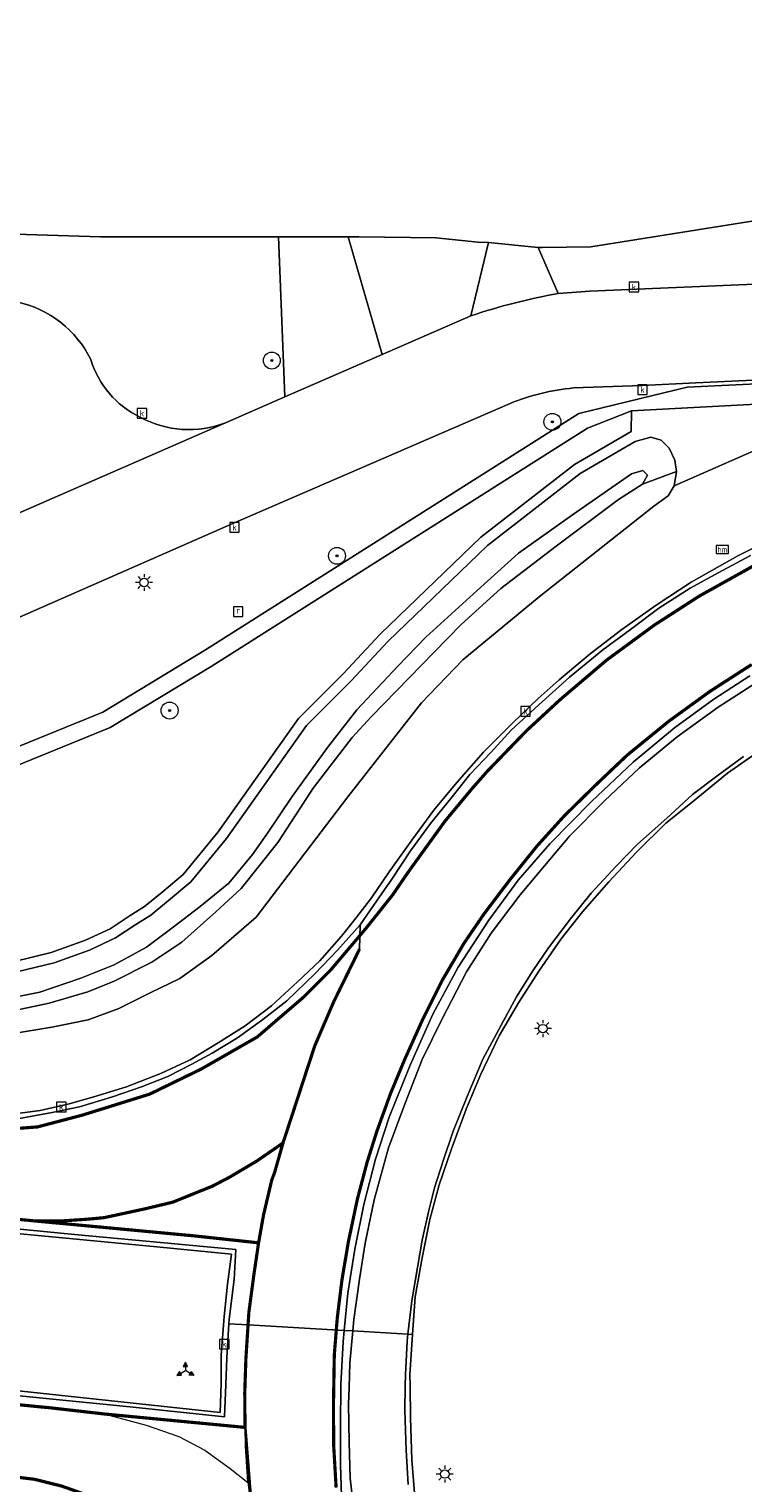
# Model space of a CAD drawing. Header units: metres. Extents: x 168032 to 180145, y 382923 to 399665.
# Tile 161 of 256: x 177187 to 177221, y 388806 to 388874. Entities that reach past the tile are written whole.
import ezdxf
from ezdxf.enums import TextEntityAlignment as Align

# ---------------------------------------------------------------- set-up
doc = ezdxf.new("R2010")
doc.units = ezdxf.units.M
doc.linetypes.add('VW-1-1_STREEP', pattern=[2, 1, -1])
doc.linetypes.add('VW-3-3_STREEP', pattern=[6, 3, -3])
doc.layers.get('0').update_dxf_attribs({"color": 8, "lineweight": 18})
for name, color, linetype, lineweight in [('B-WE-GR-BEPLANTING_CULTUUR_HEESTERS-GV', 8, 'Continuous', 18), ('B-WE-GR-BOOM-S', 8, 'Continuous', 18), ('B-WE-IE-MEUBILAIR_WEGMEUBILAIR_PAAL-S', 8, 'Continuous', 18), ('B-WE-IE-MEUBILAIR_WEGMEUBILAIR_VERKEERSBORD-S', 8, 'Continuous', 18), ('B-WE-IE-TERREINAFSCHEIDING_KUNSTMATIG_HEKWERK-G', 8, 'IE-TERREINAFSCHEIDING-KUNSTMATIG', 18), ('B-WE-KL-ET_LS_OV_LICHTMAST-S', 8, 'Continuous', 18), ('B-WE-OG-TERREIN_CULTUURSCHEIDING-GV', 8, 'Continuous', 18), ('B-WE-OG-TERREIN_ERF-GV', 8, 'Continuous', 18), ('B-WE-OG-WATER_SLOOT-GV', 8, 'Continuous', 18), ('B-WE-OG-WEG-GV', 8, 'Continuous', 18), ('B-WE-RI-GWA_KOLK-S', 8, 'Continuous', 18), ('B-WE-RI-GWA_RIOOLPUT-S', 8, 'Continuous', 18), ('B-WE-VH-VERHARDING_ASFALT-GV', 8, 'Continuous', 18), ('B-WE-VH-VERHARDING_BEDRIJFSVLOERPLAAT-GV', 8, 'Continuous', 18), ('B-WE-VH-VERHARDING_BETON-GV', 8, 'Continuous', 18), ('B-WE-VH-VERHARDING_BETONSTRAATSTEEN-GV', 8, 'Continuous', 18), ('B-WE-VH-VERHARDING_TEGEL-GV', 8, 'Continuous', 18), ('B-WE-VW-MARKERING_DWARS_DRIEHOEK_5070-G', 8, 'VW-HAAIETAND70-L-N', 35), ('B-WE-VW-MARKERING_LANGS_STREEP_11_015-G', 8, 'VW-1-1_STREEP', 13), ('B-WE-VW-MARKERING_LANGS_STREEP_33-G', 8, 'VW-3-3_STREEP', 13), ('B-WE-VW-MARKERING_LANGS_STREEP_DOORGETROKKEN_3X015-G', 8, 'Continuous', 13), ('B-WE-VW-MARKERING_PICTOGRAM-G', 8, 'Continuous', 18)]:
    doc.layers.add(name, color=color, linetype=linetype, lineweight=lineweight)
doc.styles.add('NLCS-ISO', font='NLCS-ISO.ttf')
doc.linetypes.add('IE-TERREINAFSCHEIDING-KUNSTMATIG', pattern='A,4,[82,NLCS.SHX,S=0.75,R=90,X=0,Y=0],4,-2', length=10)
doc.linetypes.add('VW-HAAIETAND70-L-N', pattern='A,0,-0.5,[149,NLCS.SHX,S=1,R=0,X=-0.625,Y=-0.35],-0.5', length=1)

# ---------------------------------------------------------------- blocks, each defined once
blk = doc.blocks.new('SIE-WEG_VERKEERSBORD_WEGWIJZER-SO')
at = {"linetype": 'ByBlock', "lineweight": 18}
h = blk.add_hatch(color=0, dxfattribs=at)
h.dxf.hatch_style = 1
h.paths.add_polyline_path([(0.5, 1), (0, 2), (-0.5, 1)])
h = blk.add_hatch(color=0, dxfattribs=at)
h.dxf.hatch_style = 1
h.paths.add_polyline_path([(-1.38, -0.22), (-2, -1.15), (-0.88, -1.09)])
h = blk.add_hatch(color=0, dxfattribs=at)
h.dxf.hatch_style = 1
h.paths.add_polyline_path([(1.38, -0.22), (2, -1.15), (0.88, -1.09)])
at = {"color": 0, "linetype": 'ByBlock', "lineweight": 18}
for points in [[(-1.13, -0.65), (0, 0)], [(0, 1), (0, 0)], [(1.13, -0.65), (0, 0)]]:
    blk.add_lwpolyline(points, dxfattribs=at)
for points in [[(0.5, 1), (0, 2), (-0.5, 1)], [(-1.38, -0.22), (-2, -1.15), (-0.88, -1.09)], [(1.38, -0.22), (2, -1.15), (0.88, -1.09)]]:
    blk.add_lwpolyline(points, close=True, dxfattribs=at)
blk = doc.blocks.new('SKL-ET_OV_LICHTMAST-SO')
at = {"color": 0, "linetype": 'ByBlock', "lineweight": 18}
for points in [[(-1.25, 0), (-2, 0)], [(-1.41, 1.41), (-0.88, 0.88)], [(0, 2), (0, 1.25)], [(0.88, 0.88), (1.41, 1.41)], [(2, 0), (1.25, 0)], [(-1.41, -1.41), (-0.88, -0.88)], [(0, -1.25), (0, -2)], [(0.88, -0.88), (1.41, -1.41)]]:
    blk.add_lwpolyline(points, dxfattribs=at)
blk.add_circle((0, 0), 1, dxfattribs=at)
blk = doc.blocks.new('SIE-WEG_PAAL_HECTOMETERPAAL-SO')
at = {"color": 0, "linetype": 'ByBlock', "lineweight": 18}
blk.add_lwpolyline([(-1.44375, -0.94375), (1.44375, -0.94375), (1.44375, 0.94375), (-1.44375, 0.94375)], close=True, dxfattribs=at)
at = {"color": 0, "linetype": 'ByBlock', "lineweight": 18, "style": 'NLCS-ISO'}
blk.add_text('hm', height=1.5, dxfattribs=at).set_placement((0, 0), align=Align.MIDDLE_CENTER)
at = {"style": 'NLCS-ISO'}
blk.add_attdef('WAARDE', (2.13125, -1.69375), '', height=1.5, dxfattribs=at)
blk = doc.blocks.new('SRI-KOLK-SO')
at = {"color": 0, "linetype": 'ByBlock', "lineweight": 18}
blk.add_lwpolyline([(-1.125, -1.125), (1.125, -1.125), (1.125, 1.125), (-1.125, 1.125)], close=True, dxfattribs=at)
at = {"color": 0, "linetype": 'ByBlock', "lineweight": 18, "style": 'NLCS-ISO'}
blk.add_text('k', height=1.5, dxfattribs=at).set_placement((0, 0), align=Align.MIDDLE_CENTER)
blk = doc.blocks.new('SRI-PUT_INSPECTIEPUT_RIOOLPUT-SO')
at = {"color": 0, "linetype": 'ByBlock', "lineweight": 18}
blk.add_lwpolyline([(-1.12, -1.12), (1.12, -1.12), (1.12, 1.12), (-1.12, 1.12)], close=True, dxfattribs=at)
at = {"color": 0, "linetype": 'ByBlock', "lineweight": 18, "style": 'NLCS-ISO'}
blk.add_text('r', height=1.5, dxfattribs=at).set_placement((0, 0.28), align=Align.MIDDLE_CENTER)
blk = doc.blocks.new('SGR-BOOM_01-SO')
at = {"linetype": 'ByBlock', "lineweight": 18}
h = blk.add_hatch(color=0, dxfattribs=at)
h.dxf.hatch_style = 1
edge = h.paths.add_edge_path()
edge.add_arc((0, 0), 0.25, 0, 360)
at = {"color": 0, "linetype": 'ByBlock', "lineweight": 18}
for radius in [2, 0.25]:
    blk.add_circle((0, 0), radius, dxfattribs=at)

msp = doc.modelspace()

# ---------------------------------------------------------------- linework, layer by layer
at = {"layer": 'B-WE-GR-BEPLANTING_CULTUUR_HEESTERS-GV', "flags": 128}
for points in [[(177235.663, 388858.075), (177217.989, 388857.222), (177212.883, 388855.986), (177195.285, 388844.834), (177190.442, 388841.897), (177180.36, 388837.789)], [(177128.811, 388846.474), (177130.708, 388843.324), (177137.728, 388839.424), (177138.883, 388839.296), (177143.268, 388838.835), (177153.887, 388837.719), (177170.187, 388836.008), (177176.84, 388835.764), (177179.486, 388836.626), (177180.119, 388836.832), (177181.228, 388837.279), (177190.793, 388841.175), (177195.556, 388844.058), (177199.502, 388846.558), (177213.288, 388855.295), (177215.364, 388856.116), (177226.822, 388856.718)]]:
    msp.add_lwpolyline(points, dxfattribs=at)
at = {"layer": 'B-WE-IE-TERREINAFSCHEIDING_KUNSTMATIG_HEKWERK-G', "flags": 128}
for points in [[(177198.72, 388864.315), (177190.331, 388864.321), (177184.317, 388864.5), (177180.955, 388864.798), (177164.384, 388867.346), (177125.634, 388874.116)], [(177211.147, 388863.812), (177213.453, 388863.847), (177222.712, 388865.321), (177225.335, 388866.158), (177226.087, 388868.19)], [(177202.011, 388864.313), (177198.72, 388864.315)], [(177208.125, 388864.059), (177206.161, 388864.272), (177202.505, 388864.313), (177202.011, 388864.313)], [(177208.125, 388864.059), (177208.624, 388864.046)], [(177208.624, 388864.046), (177210.97, 388863.817), (177211.147, 388863.812)]]:
    msp.add_lwpolyline(points, dxfattribs=at)
at = {"layer": 'B-WE-OG-TERREIN_CULTUURSCHEIDING-GV', "flags": 128}
for points in [[(177196.233, 388855.551), (177199.029, 388856.77), (177198.72, 388864.315), (177190.331, 388864.321), (177184.317, 388864.5), (177180.955, 388864.798), (177164.384, 388867.346), (177125.634, 388874.116)], [(177228.053, 388869.3), (177226.451, 388869.124), (177226.087, 388868.19), (177225.335, 388866.158), (177222.712, 388865.321), (177213.453, 388863.847), (177211.147, 388863.812), (177210.97, 388863.817), (177211.906, 388861.647), (177213.402, 388861.755), (177222.282, 388862.128), (177233.435, 388862.603), (177251.829, 388863.426), (177261.23, 388863.927)], [(177141.599, 388840.053), (177141.599, 388839.9), (177144.95, 388839.463), (177153.101, 388838.606), (177164.859, 388837.37), (177168.352, 388837.003), (177170.415, 388836.8), (177176.589, 388836.552), (177176.654, 388836.549), (177176.673, 388836.551), (177180.36, 388837.789), (177190.442, 388841.897), (177195.285, 388844.834), (177212.883, 388855.986), (177217.989, 388857.222), (177235.663, 388858.075)], [(177234.32, 388858.176), (177218.395, 388857.425), (177215.874, 388857.306), (177212.627, 388857.19)], [(177209.64, 388856.46), (177196.57, 388850.794), (177181.484, 388844.182)], [(177186.287, 388830.137), (177188.012, 388830.558), (177189.63, 388831.138), (177190.794, 388831.683), (177191.731, 388832.307), (177192.407, 388832.728), (177193.22, 388833.396), (177194.228, 388834.248), (177195.884, 388836.246), (177199.661, 388841.598), (177201.788, 388843.719), (177203.519, 388845.582), (177208.255, 388850.145), (177212.67, 388853.576), (177215.343, 388855.131), (177215.364, 388856.116), (177213.288, 388855.295), (177199.502, 388846.558), (177195.556, 388844.058), (177190.793, 388841.175), (177181.228, 388837.279)]]:
    msp.add_lwpolyline(points, dxfattribs=at)
msp.add_lwpolyline([(177208.624, 388864.046), (177208.125, 388864.059), (177206.161, 388864.272), (177202.505, 388864.313), (177202.011, 388864.313), (177203.612, 388858.769), (177207.797, 388860.595)], close=True, dxfattribs=at)
at = {"layer": 'B-WE-OG-TERREIN_CULTUURSCHEIDING-GV'}
for points in [[(177186.399, 388861.247, -0.230325), (177189.874, 388858.53)], [(177189.874, 388858.53, 0.208338), (177192.198, 388855.814)], [(177212.627, 388857.19, 0.070434), (177209.64, 388856.46)], [(177192.198, 388855.814, 0.22182), (177196.233, 388855.551)]]:
    msp.add_lwpolyline(points, format="xyb", dxfattribs=at)
at = {"layer": 'B-WE-OG-TERREIN_ERF-GV', "flags": 128}
msp.add_lwpolyline([(177125.634, 388874.116), (177164.384, 388867.346), (177180.955, 388864.798), (177184.317, 388864.5), (177190.331, 388864.321), (177198.72, 388864.315), (177202.011, 388864.313), (177202.505, 388864.313), (177206.161, 388864.272), (177208.125, 388864.059), (177208.624, 388864.046), (177210.97, 388863.817), (177211.147, 388863.812), (177213.453, 388863.847), (177222.712, 388865.321)], dxfattribs=at)
at = {"layer": 'B-WE-OG-WATER_SLOOT-GV', "flags": 128}
for points in [[(177185.499, 388828.299), (177187.48, 388828.697), (177189.404, 388829.346), (177190.981, 388829.98), (177192.504, 388830.812), (177193.765, 388831.752), (177195.029, 388832.732), (177196.383, 388833.839), (177197.496, 388835.177), (177198.167, 388836.149), (177199.37, 388837.92), (177201.039, 388840.234), (177202.411, 388842.001), (177204.356, 388844.071), (177205.667, 388845.441), (177208.091, 388847.629), (177210.044, 388849.397), (177212.581, 388851.198), (177215.36, 388853.132), (177215.9, 388853.288), (177216.125, 388853.081), (177215.888, 388852.656), (177217.481, 388853.246), (177217.415, 388853.777), (177217.147, 388854.352), (177216.768, 388854.721), (177216.272, 388854.866), (177215.538, 388854.666), (177212.95, 388853.161), (177208.583, 388849.766), (177203.876, 388845.231), (177202.148, 388843.372), (177200.045, 388841.275), (177196.281, 388835.942), (177194.585, 388833.895), (177193.54, 388833.012), (177192.699, 388832.321), (177192.002, 388831.887), (177191.04, 388831.246), (177189.821, 388830.675), (177188.156, 388830.079), (177186.396, 388829.649)], [(177186.057, 388827.785), (177187.907, 388828.166), (177189.739, 388828.709), (177190.973, 388829.217), (177192.759, 388830.109), (177194.168, 388831.042), (177195.768, 388832.485), (177196.964, 388833.587), (177198.693, 388835.747), (177200.352, 388838.318), (177202.193, 388840.707), (177203.096, 388841.672), (177206.056, 388844.73), (177207.334, 388846.037), (177209.198, 388847.727), (177211.816, 388849.728), (177214.748, 388851.928), (177215.888, 388852.656), (177216.125, 388853.081), (177215.9, 388853.288), (177215.36, 388853.132), (177212.581, 388851.198), (177210.044, 388849.397), (177208.091, 388847.629), (177205.667, 388845.441), (177204.356, 388844.071), (177202.411, 388842.001), (177201.039, 388840.234), (177199.37, 388837.92), (177198.167, 388836.149), (177197.496, 388835.177), (177196.383, 388833.839), (177195.029, 388832.732), (177193.765, 388831.752), (177192.504, 388830.812), (177190.981, 388829.98), (177189.404, 388829.346), (177187.48, 388828.697), (177185.499, 388828.299)], [(177186.143, 388826.724), (177188.044, 388827.046), (177189.754, 388827.388), (177191.199, 388827.924), (177192.682, 388828.661), (177194.075, 388829.334), (177195.574, 388830.415), (177197.667, 388832.221), (177202, 388837.898), (177205.468, 388842.343), (177207.42, 388844.373), (177211.015, 388847.34), (177216.42, 388851.606), (177217.092, 388852.1), (177217.38, 388852.565), (177217.481, 388853.246), (177215.888, 388852.656), (177214.748, 388851.928), (177211.816, 388849.728), (177209.198, 388847.727), (177207.334, 388846.037), (177206.056, 388844.73), (177203.096, 388841.672), (177202.193, 388840.707), (177200.352, 388838.318), (177198.693, 388835.747), (177196.964, 388833.587), (177195.768, 388832.485), (177194.168, 388831.042), (177192.759, 388830.109), (177190.973, 388829.217), (177189.739, 388828.709), (177187.907, 388828.166), (177186.057, 388827.785)]]:
    msp.add_lwpolyline(points, dxfattribs=at)
at = {"layer": 'B-WE-OG-WEG-GV', "flags": 128}
for points in [[(177226.822, 388856.718), (177217.38, 388852.565), (177217.092, 388852.1), (177216.42, 388851.606), (177211.015, 388847.34), (177207.42, 388844.373), (177205.468, 388842.343), (177202, 388837.898), (177197.667, 388832.221), (177195.574, 388830.415), (177194.075, 388829.334), (177192.682, 388828.661), (177191.199, 388827.924), (177189.754, 388827.388), (177188.044, 388827.046), (177186.143, 388826.724)], [(177186.396, 388829.649), (177188.156, 388830.079), (177189.821, 388830.675), (177191.04, 388831.246), (177192.002, 388831.887), (177192.699, 388832.321), (177193.54, 388833.012), (177194.585, 388833.895), (177196.281, 388835.942), (177200.045, 388841.275), (177202.148, 388843.372), (177203.876, 388845.231), (177208.583, 388849.766), (177212.95, 388853.161), (177215.538, 388854.666), (177216.272, 388854.866), (177216.768, 388854.721), (177217.147, 388854.352), (177217.415, 388853.777), (177217.481, 388853.246), (177217.38, 388852.565), (177226.822, 388856.718), (177215.364, 388856.116), (177215.343, 388855.131), (177212.67, 388853.576), (177208.255, 388850.145), (177203.519, 388845.582), (177201.788, 388843.719), (177199.661, 388841.598), (177195.884, 388836.246), (177194.228, 388834.248), (177193.22, 388833.396), (177192.407, 388832.728), (177191.731, 388832.307), (177190.794, 388831.683), (177189.63, 388831.138), (177188.012, 388830.558), (177186.287, 388830.137)], [(177186.067, 388822.923), (177187.497, 388823.114), (177188.853, 388823.421), (177190.027, 388823.752), (177191.558, 388824.227), (177193.212, 388824.869), (177194.563, 388825.505), (177195.888, 388826.296), (177197.152, 388827.105), (177198.391, 388828.045), (177199.613, 388829.173), (177200.667, 388830.174), (177201.695, 388831.336), (177202.367, 388832.178), (177203.109, 388833.137), (177203.944, 388834.366), (177205.006, 388835.863), (177206.05, 388837.278), (177207.132, 388838.586), (177208.386, 388840.009), (177209.758, 388841.378), (177210.964, 388842.54), (177211.955, 388843.416), (177213.415, 388844.65), (177214.916, 388845.789), (177216.522, 388846.938), (177218.185, 388848.035), (177220.373, 388849.271), (177222.685, 388850.421)], [(177221.757, 388840.33), (177219.889, 388839.013), (177218.231, 388837.658), (177216.984, 388836.656), (177215.603, 388835.29), (177214.299, 388833.889), (177213.056, 388832.477), (177212.043, 388831.213), (177210.997, 388829.677), (177210.036, 388828.185), (177209.123, 388826.632), (177208.259, 388824.818), (177207.578, 388823.166), (177206.879, 388821.307), (177206.296, 388819.607), (177205.854, 388817.973), (177205.491, 388816.164), (177205.163, 388814.323), (177205.038, 388812.549), (177204.919, 388810.64), (177204.925, 388810.132), (177204.944, 388808.61), (177205.012, 388806.631), (177205.144, 388804.87)]]:
    msp.add_lwpolyline(points, dxfattribs=at)
at = {"layer": 'B-WE-VH-VERHARDING_ASFALT-GV', "flags": 128}
for points in [[(177296.687, 388865.489), (177290.495, 388865.231), (177288.175, 388865.128), (177261.23, 388863.927), (177251.829, 388863.426), (177233.435, 388862.603), (177222.282, 388862.128), (177213.402, 388861.755), (177211.906, 388861.647)], [(177212.627, 388857.19), (177215.874, 388857.306), (177218.395, 388857.425), (177234.32, 388858.176), (177255.779, 388859.131), (177280.19, 388860.291), (177283.897, 388860.444), (177283.632, 388860.548), (177286.098, 388860.784), (177289.514, 388860.769), (177292.926, 388860.91), (177296.857, 388861.043), (177302.482, 388861.316), (177305.398, 388861.504), (177306.261, 388861.593), (177313.242, 388862.933)], [(177207.797, 388860.595), (177203.612, 388858.769), (177199.029, 388856.77), (177196.233, 388855.551), (177185.828, 388851.008), (177184.523, 388850.375), (177183.407, 388849.935), (177181.918, 388849.348)], [(177181.484, 388844.182), (177196.57, 388850.794), (177209.64, 388856.46)], [(177185.828, 388851.008), (177196.233, 388855.551)], [(177220.978, 388849.293), (177219.445, 388848.475), (177218.125, 388847.75), (177216.657, 388846.802), (177215.318, 388845.799), (177214.017, 388844.834), (177212.444, 388843.542), (177210.998, 388842.241), (177209.697, 388841.051), (177208.741, 388839.993), (177207.749, 388838.959), (177206.85, 388837.824), (177205.885, 388836.65), (177204.95, 388835.353), (177204.063, 388834.028), (177203.34, 388832.977), (177202.571, 388831.862), (177202.545, 388830.722), (177201.327, 388828.238), (177200.432, 388826.153), (177198.936, 388821.576), (177198.542, 388820.188), (177198.405, 388819.826), (177198.016, 388818.17), (177197.786, 388816.867), (177197.57, 388815.407), (177197.329, 388813.6), (177197.29, 388813), (177201.821, 388812.736), (177201.994, 388814.491), (177202.32, 388816.57), (177202.741, 388818.683), (177203.295, 388820.815), (177203.948, 388822.793), (177204.925, 388825.254), (177206.001, 388827.653), (177207.194, 388829.871), (177208.634, 388832.081), (177210.02, 388833.969), (177211.51, 388835.69), (177213.487, 388837.686), (177215.438, 388839.542), (177217.388, 388841.166), (177219.239, 388842.513), (177220.936, 388843.607)], [(177178.974, 388818.245), (177189.107, 388817.254), (177196.712, 388816.555), (177196.627, 388815.132), (177196.404, 388813.268), (177196.389, 388813.052), (177197.29, 388813), (177197.329, 388813.6), (177197.57, 388815.407), (177197.786, 388816.867), (177198.016, 388818.17), (177198.405, 388819.826), (177198.542, 388820.188), (177198.936, 388821.576), (177200.432, 388826.153), (177201.327, 388828.238), (177202.545, 388830.722), (177202.571, 388831.862), (177201.513, 388830.679), (177200.444, 388829.551), (177199.121, 388828.278), (177197.99, 388827.399), (177196.797, 388826.529), (177195.595, 388825.81), (177194.642, 388825.293), (177193.506, 388824.706), (177192.263, 388824.232), (177190.894, 388823.755), (177189.35, 388823.286), (177187.975, 388822.993), (177186.498, 388822.731)], [(177197.426, 388804.555), (177197.256, 388805.848), (177197.161, 388807.278), (177197.146, 388808.163), (177197.133, 388809.793), (177197.188, 388811.42), (177197.29, 388813), (177196.389, 388813.052), (177196.282, 388811.442), (177196.246, 388810.19), (177196.174, 388808.668), (177191.873, 388809.109), (177187.769, 388809.522), (177182.39, 388810.065)], [(177201.689, 388804.936), (177201.646, 388806.39), (177201.641, 388808.4), (177201.662, 388810.029), (177201.664, 388810.187), (177201.769, 388812.203), (177201.821, 388812.736), (177197.29, 388813), (177197.188, 388811.42), (177197.133, 388809.793), (177197.146, 388808.163), (177197.161, 388807.278), (177197.256, 388805.848), (177197.426, 388804.555)]]:
    msp.add_lwpolyline(points, dxfattribs=at)
at = {"layer": 'B-WE-VH-VERHARDING_ASFALT-GV'}
for points in [[(177211.906, 388861.647, 0.033974), (177207.797, 388860.595)], [(177189.874, 388858.53, 0.230325), (177186.399, 388861.247)], [(177192.198, 388855.814, -0.208338), (177189.874, 388858.53)], [(177209.64, 388856.46, -0.070434), (177212.627, 388857.19)], [(177196.233, 388855.551, -0.22182), (177192.198, 388855.814)]]:
    msp.add_lwpolyline(points, format="xyb", dxfattribs=at)
at = {"layer": 'B-WE-VH-VERHARDING_BEDRIJFSVLOERPLAAT-GV', "flags": 128}
for points in [[(177222.685, 388850.421), (177220.373, 388849.271), (177218.185, 388848.035), (177216.522, 388846.938), (177214.916, 388845.789), (177213.415, 388844.65), (177211.955, 388843.416), (177210.964, 388842.54), (177209.758, 388841.378), (177208.386, 388840.009), (177207.132, 388838.586), (177206.05, 388837.278), (177205.006, 388835.863), (177203.944, 388834.366), (177203.109, 388833.137), (177202.367, 388832.178), (177201.695, 388831.336), (177200.667, 388830.174), (177199.613, 388829.173), (177198.391, 388828.045), (177197.152, 388827.105), (177195.888, 388826.296), (177194.563, 388825.505), (177193.212, 388824.869), (177191.558, 388824.227), (177190.027, 388823.752), (177188.853, 388823.421), (177187.497, 388823.114), (177186.067, 388822.923)], [(177186.498, 388822.731), (177187.975, 388822.993), (177189.35, 388823.286), (177190.894, 388823.755), (177192.263, 388824.232), (177193.506, 388824.706), (177194.642, 388825.293), (177195.595, 388825.81), (177196.797, 388826.529), (177197.99, 388827.399), (177199.121, 388828.278), (177200.444, 388829.551), (177201.513, 388830.679), (177202.571, 388831.862), (177203.34, 388832.977), (177204.063, 388834.028), (177204.95, 388835.353), (177205.885, 388836.65), (177206.85, 388837.824), (177207.749, 388838.959), (177208.741, 388839.993), (177209.697, 388841.051), (177210.998, 388842.241), (177212.444, 388843.542), (177214.017, 388844.834), (177215.318, 388845.799), (177216.657, 388846.802), (177218.125, 388847.75), (177219.445, 388848.475), (177220.978, 388849.293)], [(177220.936, 388843.607), (177219.239, 388842.513), (177217.388, 388841.166), (177215.438, 388839.542), (177213.487, 388837.686), (177211.51, 388835.69), (177210.02, 388833.969), (177208.634, 388832.081), (177207.194, 388829.871), (177206.001, 388827.653), (177204.925, 388825.254), (177203.948, 388822.793), (177203.295, 388820.815), (177202.741, 388818.683), (177202.32, 388816.57), (177201.994, 388814.491), (177201.821, 388812.736), (177202.234, 388812.712), (177202.283, 388813.249), (177202.538, 388815.153), (177202.816, 388816.857), (177203.24, 388818.9), (177203.902, 388821.348), (177204.702, 388823.456), (177205.492, 388825.519), (177206.433, 388827.437), (177207.579, 388829.651), (177208.744, 388831.479), (177210.118, 388833.279), (177211.266, 388834.646), (177212.439, 388836.05), (177214.093, 388837.721), (177215.745, 388839.276), (177217.521, 388840.736), (177219.444, 388842.131), (177221.484, 388843.436)], [(177220.652, 388839.801), (177219.381, 388838.875), (177218.236, 388838.01), (177217.035, 388836.905), (177215.654, 388835.674), (177214.638, 388834.635), (177213.459, 388833.356), (177212.483, 388832.156), (177211.459, 388830.783), (177210.718, 388829.702), (177209.94, 388828.476), (177209.216, 388827.127), (177208.364, 388825.535), (177207.621, 388823.762), (177206.952, 388822.137), (177206.493, 388820.737), (177206.08, 388819.457), (177205.789, 388818.333), (177205.491, 388816.989), (177205.27, 388815.698), (177205.005, 388814.139), (177204.824, 388812.562), (177205.038, 388812.549), (177205.163, 388814.323), (177205.491, 388816.164), (177205.854, 388817.973), (177206.296, 388819.607), (177206.879, 388821.307), (177207.578, 388823.166), (177208.259, 388824.818), (177209.123, 388826.632), (177210.036, 388828.185), (177210.997, 388829.677), (177212.043, 388831.213), (177213.056, 388832.477), (177214.299, 388833.889), (177215.603, 388835.29), (177216.984, 388836.656), (177218.231, 388837.658), (177219.889, 388839.013), (177221.757, 388840.33)], [(177182.39, 388810.065), (177187.769, 388809.522), (177191.873, 388809.109), (177196.174, 388808.668), (177196.246, 388810.19), (177196.282, 388811.442), (177196.389, 388813.052), (177196.404, 388813.268), (177196.627, 388815.132), (177196.712, 388816.555), (177189.107, 388817.254), (177178.974, 388818.245)], [(177185.555, 388817.382), (177189.364, 388817.017), (177192.996, 388816.678), (177196.508, 388816.326), (177196.328, 388814.915), (177196.165, 388813.393), (177196.029, 388811.571), (177196.015, 388810.23), (177195.969, 388808.861), (177181.323, 388810.433)], [(177202.31, 388803.983), (177202.096, 388805.765), (177202.062, 388807.451), (177202.017, 388809.252), (177202.048, 388810.041), (177202.094, 388811.195), (177202.234, 388812.712), (177201.821, 388812.736), (177201.769, 388812.203), (177201.664, 388810.187), (177201.662, 388810.029), (177201.641, 388808.4), (177201.646, 388806.39), (177201.689, 388804.936)], [(177205.144, 388804.87), (177205.012, 388806.631), (177204.944, 388808.61), (177204.925, 388810.132), (177204.919, 388810.64), (177205.038, 388812.549), (177204.824, 388812.562), (177204.786, 388812.237), (177204.707, 388810.64), (177204.697, 388810.125), (177204.675, 388808.983), (177204.744, 388807.09), (177204.844, 388805.47)]]:
    msp.add_lwpolyline(points, dxfattribs=at)
at = {"layer": 'B-WE-VH-VERHARDING_BETON-GV', "flags": 128}
msp.add_lwpolyline([(177196.508, 388816.326), (177192.996, 388816.678), (177189.364, 388817.017), (177185.555, 388817.382), (177181.88, 388817.772), (177177.547, 388818.211), (177172.897, 388818.691), (177168.182, 388819.162), (177163.26, 388819.64), (177158.619, 388820.088), (177154.167, 388820.517), (177153.795, 388813.072), (177155.173, 388812.937), (177181.323, 388810.433), (177195.969, 388808.861), (177196.015, 388810.23), (177196.029, 388811.571), (177196.165, 388813.393), (177196.328, 388814.915)], close=True, dxfattribs=at)
at = {"layer": 'B-WE-VH-VERHARDING_BETONSTRAATSTEEN-GV', "flags": 128}
msp.add_lwpolyline([(177202.011, 388864.313), (177198.72, 388864.315), (177199.029, 388856.77), (177203.612, 388858.769)], close=True, dxfattribs=at)
for points in [[(177221.484, 388843.436), (177219.444, 388842.131), (177217.521, 388840.736), (177215.745, 388839.276), (177214.093, 388837.721), (177212.439, 388836.05), (177211.266, 388834.646), (177210.118, 388833.279), (177208.744, 388831.479), (177207.579, 388829.651), (177206.433, 388827.437), (177205.492, 388825.519), (177204.702, 388823.456), (177203.902, 388821.348), (177203.24, 388818.9), (177202.816, 388816.857), (177202.538, 388815.153), (177202.283, 388813.249), (177202.234, 388812.712), (177204.824, 388812.562), (177205.005, 388814.139), (177205.27, 388815.698), (177205.491, 388816.989), (177205.789, 388818.333), (177206.08, 388819.457), (177206.493, 388820.737), (177206.952, 388822.137), (177207.621, 388823.762), (177208.364, 388825.535), (177209.216, 388827.127), (177209.94, 388828.476), (177210.718, 388829.702), (177211.459, 388830.783), (177212.483, 388832.156), (177213.459, 388833.356), (177214.638, 388834.635), (177215.654, 388835.674), (177217.035, 388836.905), (177218.236, 388838.01), (177219.381, 388838.875), (177220.652, 388839.801)], [(177204.844, 388805.47), (177204.744, 388807.09), (177204.675, 388808.983), (177204.697, 388810.125), (177204.707, 388810.64), (177204.786, 388812.237), (177204.824, 388812.562), (177202.234, 388812.712), (177202.094, 388811.195), (177202.048, 388810.041), (177202.017, 388809.252), (177202.062, 388807.451), (177202.096, 388805.765), (177202.31, 388803.983)]]:
    msp.add_lwpolyline(points, dxfattribs=at)
at = {"layer": 'B-WE-VH-VERHARDING_TEGEL-GV', "flags": 128}
for points in [[(177210.97, 388863.817), (177208.624, 388864.046), (177207.797, 388860.595)], [(177211.906, 388861.647), (177210.97, 388863.817)]]:
    msp.add_lwpolyline(points, dxfattribs=at)
at = {"layer": 'B-WE-VH-VERHARDING_TEGEL-GV'}
msp.add_lwpolyline([(177207.797, 388860.595, -0.033974), (177211.906, 388861.647)], format="xyb", dxfattribs=at)
at = {"layer": 'B-WE-VW-MARKERING_DWARS_DRIEHOEK_5070-G', "flags": 128}
msp.add_lwpolyline([(177197.146, 388808.163), (177197.446, 388804.368), (177197.735, 388802.318), (177198.162, 388800.217), (177198.316, 388798.983)], dxfattribs=at)
at = {"layer": 'B-WE-VW-MARKERING_LANGS_STREEP_11_015-G', "const_width": 0.15, "flags": 128}
msp.add_lwpolyline([(177198.936, 388821.576), (177200.432, 388826.153), (177201.327, 388828.238), (177202.545, 388830.722)], dxfattribs=at)
at = {"layer": 'B-WE-VW-MARKERING_LANGS_STREEP_33-G', "const_width": 0.15, "flags": 128}
for points in [[(177179.709, 388822.285), (177182.391, 388822.105), (177185.322, 388822.183), (177187.361, 388822.334), (177189.483, 388822.893), (177192.652, 388823.882), (177195.064, 388825.055), (177197.718, 388826.574), (177199.882, 388828.437), (177201.162, 388829.711), (177202.844, 388831.696), (177204.106, 388833.279), (177204.851, 388834.37), (177206.574, 388836.759), (177207.851, 388838.295), (177208.561, 388839.103), (177210.411, 388841.016), (177212.011, 388842.497), (177214.198, 388844.357), (177216.437, 388846.001), (177218.552, 388847.367), (177221.248, 388848.872), (177224.028, 388850.138), (177227.411, 388851.513), (177229.635, 388852.184), (177232.052, 388852.804), (177234.319, 388853.281), (177237.219, 388853.64), (177240.555, 388853.897), (177243.152, 388853.826), (177246.189, 388853.675), (177249.164, 388853.277), (177251.191, 388852.893), (177252.862, 388852.476), (177255.255, 388851.776), (177257.666, 388850.905), (177260.901, 388849.541), (177263.362, 388848.288), (177265.878, 388846.761), (177268.363, 388844.997), (177271.418, 388842.566), (177273.214, 388841.518), (177274.572, 388840.883), (177276.326, 388840.188), (177278.431, 388839.698), (177279.746, 388839.524), (177281.953, 388839.579), (177284.008, 388839.906), (177285.464, 388840.32), (177287.209, 388840.993), (177288.375, 388841.619)], [(177777.504, 387717.675), (177770.745, 387740.478), (177769.844, 387743.451), (177763.795, 387763.421), (177755.67, 387788.818), (177749.066, 387809), (177742.486, 387828.684), (177739.012, 387838.576), (177735.531, 387848.49), (177729.502, 387865.49), (177721.321, 387887.902), (177715.096, 387904.715), (177709.856, 387918.502), (177704.539, 387932.094), (177703.307, 387935.241), (177696.651, 387951.911), (177690.958, 387965.952), (177686.416, 387977.032), (177681.751, 387988.145), (177677.147, 387999.045), (177672.457, 388010.03), (177666.18, 388024.453), (177665.301, 388026.473), (177659.295, 388039.99), (177651.886, 388056.389), (177643.072, 388075.606), (177635.571, 388091.828), (177626.881, 388110.633), (177624.728, 388115.3), (177621.869, 388121.497), (177612.935, 388140.666), (177605.339, 388157.038), (177595.285, 388178.726), (177587.732, 388195.027), (177585.245, 388200.382), (177582.638, 388205.995), (177576.825, 388218.528), (177575.073, 388222.307), (177572.614, 388227.6), (177563.844, 388246.481), (177557.412, 388260.238), (177549.839, 388276.526), (177542.249, 388292.895), (177537.211, 388303.729), (177536.813, 388304.586), (177529.671, 388319.979), (177522.054, 388336.286), (177512.003, 388358.017), (177503.19, 388377.009), (177498.35, 388387.373), (177496.793, 388390.707), (177490.558, 388404.016), (177484.165, 388417.812), (177479.128, 388428.525), (177475.048, 388437.193), (177472.781, 388442.008), (177468.749, 388450.178), (177464.746, 388458.116), (177460.52, 388466.169), (177456.399, 388473.724), (177453.367, 388479.119), (177448.63, 388486.973), (177445.403, 388492.041), (177441.219, 388498.454), (177437.167, 388504.264), (177431.664, 388511.655), (177428.045, 388516.33), (177424.214, 388520.967), (177420.292, 388525.573), (177416.46, 388529.965), (177412.402, 388534.437), (177408.322, 388538.794), (177404.149, 388543.042), (177399.908, 388547.277), (177392.888, 388554.013), (177391.26, 388555.575), (177382.464, 388563.73), (177373.613, 388571.798), (177364.729, 388579.786), (177355.786, 388587.865), (177346.862, 388595.947), (177335.632, 388606.399), (177330.561, 388611.446), (177322.263, 388620.051), (177319.974, 388622.543), (177317.246, 388625.514), (177312.976, 388630.26), (177308.985, 388634.887), (177303.577, 388641.49), (177300.511, 388645.404), (177297.29, 388649.672), (177294.014, 388654.158), (177290.467, 388659.201), (177286.687, 388664.796), (177283.246, 388670.202), (177280.192, 388675.264), (177277.344, 388680.187), (177274.463, 388685.432), (177271.355, 388691.285), (177268.598, 388696.786), (177265.977, 388702.325), (177263.685, 388707.636), (177262.362, 388710.89), (177260.164, 388716.444), (177259.164, 388719.231), (177258.118, 388722.162), (177256.206, 388727.712), (177254.449, 388733.534), (177253.258, 388737.617), (177251.983, 388742.126), (177251.097, 388745.625), (177250.307, 388748.534), (177249.419, 388751.166), (177248.109, 388753.892), (177246.503, 388756.372), (177244.694, 388758.568), (177242.515, 388760.65), (177240.135, 388762.373), (177238.086, 388763.519), (177236.796, 388764.218), (177234.163, 388765.235), (177231.266, 388766.15), (177229.226, 388766.662), (177228.184, 388767.026), (177225.34, 388767.996), (177222.929, 388769.001), (177221.186, 388769.917), (177219.028, 388771.065), (177217.248, 388772.17), (177214.875, 388773.928), (177213.116, 388775.316), (177211.866, 388776.502), (177210.083, 388778.124), (177208.959, 388779.279), (177207.921, 388780.488), (177205.866, 388782.975), (177204.798, 388784.511), (177203.712, 388786.3), (177202.673, 388788.065), (177201.808, 388789.702), (177200.682, 388792.09), (177199.238, 388796.136), (177198.47, 388797.749), (177197.713, 388798.861), (177196.933, 388799.813), (177195.909, 388800.979), (177193.636, 388802.946), (177192.594, 388803.637), (177191.193, 388804.369), (177190.204, 388804.79), (177188.512, 388805.392), (177187.223, 388805.714), (177185.656, 388805.907), (177179.783, 388806.499), (177178.016, 388806.665)]]:
    msp.add_lwpolyline(points, dxfattribs=at)
at = {"layer": 'B-WE-VW-MARKERING_LANGS_STREEP_DOORGETROKKEN_3X015-G', "const_width": 0.15, "flags": 128}
for points in [[(177221.021, 388844.14), (177219.055, 388842.871), (177217.132, 388841.476), (177215.166, 388839.874), (177213.707, 388838.489), (177212.211, 388837.021), (177210.909, 388835.581), (177209.604, 388833.957), (177208.401, 388832.365), (177207.466, 388830.993), (177206.452, 388829.264), (177205.516, 388827.391), (177204.666, 388825.502), (177204.006, 388823.91), (177203.363, 388822.134), (177202.902, 388820.67), (177202.445, 388818.94), (177202.021, 388816.931), (177201.716, 388815.124), (177201.497, 388813.343), (177201.355, 388811.586), (177201.317, 388809.316), (177201.324, 388807.331), (177201.441, 388805.327)], [(177187.237, 388817.9), (177188.567, 388817.905), (177189.66, 388817.978), (177190.491, 388818.053), (177192.452, 388818.476), (177193.74, 388818.786), (177195.607, 388819.54), (177196.421, 388819.966), (177197.697, 388820.724), (177198.936, 388821.576)], [(177198.936, 388821.576), (177198.542, 388820.188), (177198.405, 388819.826), (177198.016, 388818.17), (177197.786, 388816.867)], [(177197.786, 388816.867), (177194.721, 388817.199), (177187.237, 388817.9)], [(177197.786, 388816.867), (177197.57, 388815.407), (177197.329, 388813.6), (177197.188, 388811.42), (177197.133, 388809.793), (177197.146, 388808.163)], [(177178.38, 388810.024), (177187.991, 388809.083)], [(177197.146, 388808.163), (177190.551, 388808.791)]]:
    msp.add_lwpolyline(points, dxfattribs=at)
at = {"layer": 'B-WE-VW-MARKERING_LANGS_STREEP_DOORGETROKKEN_3X015-G', "flags": 128}
for points in [[(177187.237, 388817.9, 0.15, 0.15, 0), (177180.427, 388818.564, 0.15, 0.15, 0), (177179.317, 388818.673, 0.15, 0.15, 0), (177154.201, 388821.195, 0.15, 0.15, 0), (177153.342, 388821.28, 0.15, 0.15, 0), (177138.387, 388822.757, 0.15, 0.15, 0), (177128.176, 388823.775, 0.15, 0.15, 0.012585), (177059.261, 388828.502, 0.15, 0.15, 0), (177024.295, 388829.859, 0, 0, 0)], [(177023.992, 388825.062, 0.15, 0.15, 0), (177137.7, 388813.933, 0.15, 0.15, 0), (177153.763, 388812.433, 0.15, 0.15, 0), (177178.38, 388810.024, 0.15, 0.15, 0), (177187.991, 388809.083, 0.15, 0.15, 0), (177190.551, 388808.791, 0, 0, 0)]]:
    msp.add_lwpolyline(points, format="xyseb", dxfattribs=at)
at = {"layer": 'B-WE-VW-MARKERING_PICTOGRAM-G', "flags": 128}
for points in [[(177154.368, 388824.537), (177156.422, 388824.333), (177171.22, 388822.856), (177182.391, 388822.105), (177185.322, 388822.183), (177187.361, 388822.334), (177189.483, 388822.893), (177192.652, 388823.882), (177195.064, 388825.055), (177197.718, 388826.574), (177199.882, 388828.437), (177201.162, 388829.711), (177202.844, 388831.696), (177204.106, 388833.279), (177204.851, 388834.37), (177206.574, 388836.759), (177207.851, 388838.295), (177208.561, 388839.103), (177210.411, 388841.016), (177212.011, 388842.497), (177214.198, 388844.357), (177216.437, 388846.001), (177218.552, 388847.367), (177221.248, 388848.872)], [(177221.021, 388844.14), (177219.055, 388842.871), (177217.132, 388841.476), (177215.166, 388839.874), (177213.707, 388838.489), (177212.211, 388837.021), (177210.909, 388835.581), (177209.604, 388833.957), (177208.401, 388832.365), (177207.466, 388830.993), (177206.452, 388829.264), (177205.516, 388827.391), (177204.666, 388825.502), (177204.006, 388823.91), (177203.363, 388822.134), (177202.902, 388820.67), (177202.445, 388818.94), (177202.021, 388816.931), (177201.716, 388815.124), (177201.497, 388813.343), (177201.355, 388811.586), (177201.317, 388809.316), (177201.324, 388807.331), (177201.441, 388805.327)], [(177198.936, 388821.576), (177200.432, 388826.153), (177201.327, 388828.238), (177202.545, 388830.722)], [(177187.237, 388817.9), (177188.567, 388817.905), (177189.66, 388817.978), (177190.491, 388818.053), (177192.452, 388818.476), (177193.74, 388818.786), (177195.607, 388819.54), (177196.421, 388819.966), (177197.697, 388820.724), (177198.936, 388821.576)], [(177198.936, 388821.576), (177198.542, 388820.188), (177198.405, 388819.826), (177198.016, 388818.17), (177197.786, 388816.867)], [(177187.237, 388817.9), (177180.427, 388818.564)], [(177197.786, 388816.867), (177194.721, 388817.199), (177187.237, 388817.9)], [(177197.786, 388816.867), (177197.57, 388815.407), (177197.329, 388813.6), (177197.188, 388811.42), (177197.133, 388809.793), (177197.146, 388808.163)], [(177153.763, 388812.433), (177156.517, 388812.161), (177166.403, 388811.197), (177177.038, 388810.155), (177187.991, 388809.083)], [(177187.991, 388809.083), (177190.551, 388808.791)], [(177197.146, 388808.163), (177190.551, 388808.791)], [(177190.551, 388808.791), (177192.488, 388808.27), (177194.02, 388807.739), (177195.255, 388807.083), (177196.453, 388806.222), (177197.274, 388805.565), (177197.256, 388805.848), (177197.161, 388807.278), (177197.146, 388808.163)], [(177185.656, 388805.907), (177187.223, 388805.714), (177188.512, 388805.392), (177190.204, 388804.79), (177191.193, 388804.369), (177192.594, 388803.637), (177193.636, 388802.946), (177195.909, 388800.979), (177196.933, 388799.813), (177197.713, 388798.861), (177198.47, 388797.749)]]:
    msp.add_lwpolyline(points, dxfattribs=at)

# ---------------------------------------------------------------- block references
at = {"layer": 'B-WE-GR-BOOM-S', "xscale": 0.2, "yscale": 0.2, "zscale": 0.2}
for p in [(177198.41, 388858.482), (177211.634, 388855.591), (177201.483, 388849.271), (177193.593, 388841.972)]:
    msp.add_blockref('SGR-BOOM_01-SO', p, dxfattribs=at)
at = {"layer": 'B-WE-IE-MEUBILAIR_WEGMEUBILAIR_PAAL-S', "xscale": 0.2, "yscale": 0.2, "zscale": 0.2}
msp.add_blockref('SIE-WEG_PAAL_HECTOMETERPAAL-SO', (177219.646, 388849.563), dxfattribs=at)
at = {"layer": 'B-WE-IE-MEUBILAIR_WEGMEUBILAIR_VERKEERSBORD-S', "xscale": 0.2, "yscale": 0.2, "zscale": 0.2}
msp.add_blockref('SIE-WEG_VERKEERSBORD_WEGWIJZER-SO', (177194.334, 388810.841), dxfattribs=at)
at = {"layer": 'B-WE-KL-ET_LS_OV_LICHTMAST-S', "xscale": 0.2, "yscale": 0.2, "zscale": 0.2}
for p in [(177192.386, 388848.014), (177211.187, 388826.973), (177206.563, 388805.961)]:
    msp.add_blockref('SKL-ET_OV_LICHTMAST-SO', p, dxfattribs=at)
at = {"layer": 'B-WE-RI-GWA_KOLK-S', "xscale": 0.2, "yscale": 0.2, "zscale": 0.2}
for p in [(177215.482, 388861.947), (177215.883, 388857.106), (177192.286, 388855.994), (177196.65, 388850.611), (177210.37, 388841.932), (177188.488, 388823.271), (177196.173, 388812.089)]:
    msp.add_blockref('SRI-KOLK-SO', p, dxfattribs=at)
at = {"layer": 'B-WE-RI-GWA_RIOOLPUT-S', "xscale": 0.2, "yscale": 0.2, "zscale": 0.2}
msp.add_blockref('SRI-PUT_INSPECTIEPUT_RIOOLPUT-SO', (177196.822, 388846.64), dxfattribs=at)

doc.saveas('drawing.dxf')
